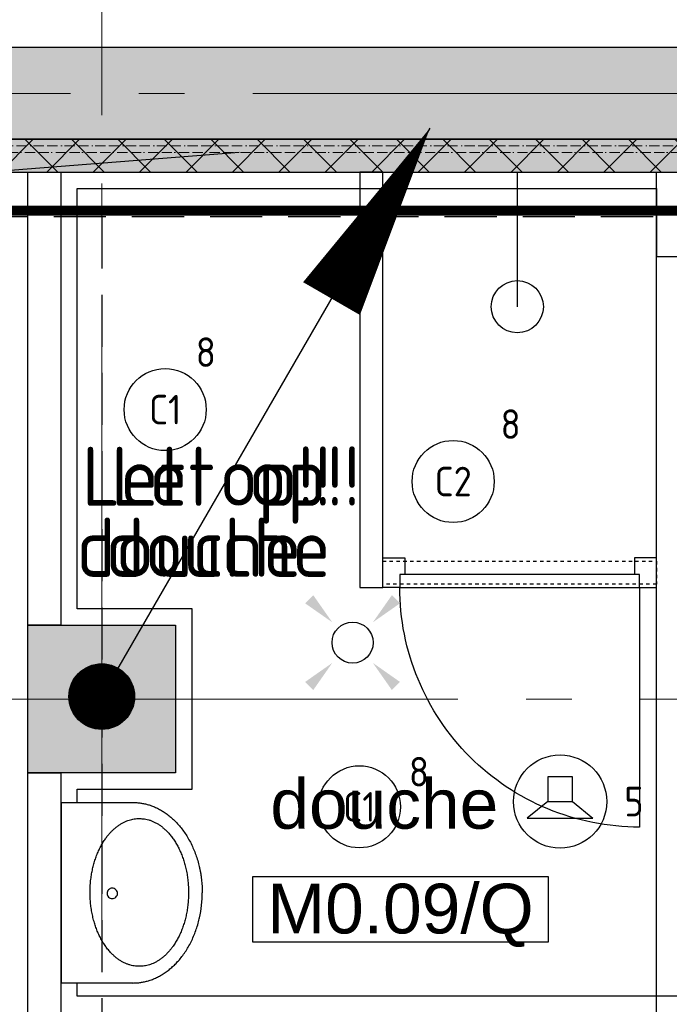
# Model space of a CAD drawing. Header units: millimetres. Extents: x -38031 to 123247, y -16330 to 129979.
# Tile 212 of 235: x 61610 to 63589, y 56265 to 59264. Entities that reach past the tile are written whole.
import ezdxf
from ezdxf.enums import TextEntityAlignment as Align

# ---------------------------------------------------------------- set-up
doc = ezdxf.new("R2010")
doc.units = ezdxf.units.MM
doc.header["$LTSCALE"] = 50
for name, pattern in [('HIDDEN', [9.525, 6.35, -3.175]), ('HIDDEN2', [4.7625, 3.175, -1.5875]), ('STYLE_01', [0.41664, 0.20828, -0.20836]), ('STYLE_07', [1.875, 0.625, -0.20828, 0.625, -0.20836, 0.06943, -0.13893]), ('STYLE_11', [5, 3.888855, -0.416718, 0.277786, -0.416641])]:
    doc.linetypes.add(name, pattern=pattern)
for name, color, linetype in [('AB$1A---_ATTRIB035', 8, 'Continuous'), ('AL$1A---_ALGEMEEN', 8, 'Continuous'), ('AM$1A---_ARCERING', 8, 'Continuous'), ('BOUWKUNDIG', 8, 'Continuous'), ('brandscheiding', 5, 'HIDDEN'), ('EL6121--', 3, 'Continuous'), ('EL6311--', 3, 'Continuous'), ('EL6421--', 3, 'Continuous'), ('EL6511--', 3, 'Continuous')]:
    doc.layers.add(name, color=color, linetype=linetype)
doc.layers.add('stramien', color=1, linetype='STYLE_11', lineweight=15)
doc.styles.add('Arial', font='ARIAL.TTF')
doc.styles.add('BURO-018', font='iso.shx', dxfattribs={"height": 90})
doc.styles.get("Standard").update_dxf_attribs({"font": 'iso.shx'})

# ---------------------------------------------------------------- blocks, each defined once
blk = doc.blocks.new('E00411')
at = {"color": 0, "linetype": 'Continuous'}
blk.add_circle((0, 0), 1.25, dxfattribs=at)
for points in [[(-2.892, 2.396), (-2.396, 2.892), (-1.237, 1.237)], [(2.396, 2.892), (2.892, 2.396), (1.237, 1.237)], [(-2.396, -2.892), (-2.892, -2.396), (-1.237, -1.237)], [(2.892, -2.396), (2.396, -2.892), (1.237, -1.237)]]:
    blk.add_solid(points, dxfattribs=at)
at = {"color": 0, "linetype": 'Continuous', "style": 'BURO-018'}
for tag, p in [('E_GKAST', (0, 8)), ('E_GROEP', (0, 5)), ('E_SLET1', (4.5, 2)), ('E_GROEP', (0, 0)), ('E_GKAST', (0, 0))]:
    blk.add_attdef(tag, text='', height=1.8, dxfattribs=at).set_placement(p, align=Align.MIDDLE)
at = {"color": 0, "linetype": 'Continuous', "style": 'BURO-018', "flags": 1}
for tag, p in [('E_SGROEP', (4.5, 5)), ('E_MATCODE', (0, 0)), ('E_SGROEP', (0, 0))]:
    blk.add_attdef(tag, text='', height=1.8, dxfattribs=at).set_placement(p, align=Align.MIDDLE)
blk = doc.blocks.new('1115B3A')
at = {"color": 0, "linetype": 'Continuous'}
blk.add_circle((0, 0), 2.5, dxfattribs=at)
at = {"color": 0, "linetype": 'Continuous', "style": 'BURO-018'}
for tag, p in [('E_GKAST', (0, 8)), ('E_GROEP', (0, 5)), ('E_SGROEP', (4.5, 5)), ('E_ARMCODE', (0, 0)), ('E_SLET', (4.5, -1))]:
    blk.add_attdef(tag, text='', height=1.8, dxfattribs=at).set_placement(p, align=Align.MIDDLE)
blk = doc.blocks.new('E00168')
at = {"color": 0, "linetype": 'Continuous'}
blk.add_line((0, 0), (5, 8.66), dxfattribs=at)
blk.add_lwpolyline([(5, 8.66, 0, 1, 0), (3.5, 6.062, 1, 1, 0)], format="xyseb", dxfattribs=at)
at = {"color": 0, "const_width": 0.5}
blk.add_lwpolyline([(-0.25, 0, 1), (0.25, 0, 1)], format="xyb", close=True, dxfattribs=at)
at = {"color": 0, "linetype": 'Continuous'}
blk.add_circle((0, 0), 0.5, dxfattribs=at)
blk = doc.blocks.new('E00497')
at = {"color": 0}
for p, q in [((0, 0.75), (1, 2)), ((1, -2), (1, 2)), ((0, 0.75), (-1.5, 0.75)), ((0, -0.75), (0, 0.75)), ((-1.5, -0.75), (0, -0.75)), ((0, -0.75), (1, -2))]:
    blk.add_line(p, q, dxfattribs=at)
blk.add_line((-1.5, 0.75), (-1.5, -0.75))
blk.add_circle((0, 0), 2.841, dxfattribs=at)
at = {"color": 0, "linetype": 'Continuous', "style": 'BURO-018'}
blk.add_attdef('E_TEXT1', text='', height=1.8, dxfattribs=at).set_placement((0, 4.5), align=Align.MIDDLE)
at = {"color": 0, "linetype": 'Continuous', "style": 'BURO-018', "flags": 1}
blk.add_attdef('E_MATCODE', text='', height=1.8, dxfattribs=at).set_placement((0, 0), align=Align.MIDDLE)
blk = doc.blocks.new('Group-18')
at = {"layer": 'AL$1A---_ALGEMEEN', "color": 0}
blk.add_lwpolyline([(5774, 28345), (5774, 28895), (5424, 28895), (5424, 30175), (7189, 30175), (7189, 29967.6), (9049, 29967.6), (9049, 27715), (5424, 27715), (5424, 28345)], close=True, dxfattribs=at)
blk = doc.blocks.new('wastafel  430 x 550')
at = {"color": 0}
blk.add_wipeout([(0, -218.4), (275, -218.4), (275, -220.2), (275, -222), (274.9, -223.7), (274.9, -225.5), (274.8, -227.2), (274.7, -229), (274.6, -230.7), (274.4, -232.5), (274.3, -234.2), (274.1, -236), (273.9, -237.7), (273.7, -239.4), (273.5, -241.1), (273.2, -242.9), (273, -244.6), (272.7, -246.3), (272.4, -248), (272.1, -249.7), (271.8, -251.4), (271.4, -253.1), (271, -254.8), (270.6, -256.5), (270.2, -258.2), (269.8, -259.9), (269.4, -261.6), (268.9, -263.2), (268.4, -264.9), (267.9, -266.6), (267.4, -268.2), (266.9, -269.9), (266.4, -271.6), (265.8, -273.2), (265.2, -274.9), (264.6, -276.5), (264, -278.2), (263.3, -279.8), (262.7, -281.4), (262, -283.1), (261.3, -284.7), (260.6, -286.3), (259.9, -287.9), (259.1, -289.6), (258.4, -291.2), (257.6, -292.8), (256.8, -294.4), (256, -296), (255.1, -297.6), (254.3, -299.2), (253.4, -300.8), (252.5, -302.4), (251.6, -303.9), (250.7, -305.5), (249.7, -307.1), (248.8, -308.7), (247.8, -310.3), (246.8, -311.8), (245.8, -313.4), (244.7, -314.9), (243.7, -316.5), (242.6, -318), (241.5, -319.6), (240.4, -321.1), (239.3, -322.7), (238.2, -324.2), (237, -325.7), (235.8, -327.3), (234.6, -328.8), (233.4, -330.3), (232.2, -331.8), (231, -333.2), (229.8, -334.7), (228.5, -336.2), (227.3, -337.6), (226, -339), (224.7, -340.5), (223.4, -341.9), (222.1, -343.3), (220.7, -344.7), (219.4, -346.1), (218, -347.5), (216.7, -348.8), (215.3, -350.2), (213.9, -351.5), (212.5, -352.9), (211.1, -354.2), (209.6, -355.5), (208.2, -356.8), (206.7, -358.1), (205.3, -359.4), (203.8, -360.7), (202.3, -361.9), (200.8, -363.2), (199.2, -364.4), (197.7, -365.7), (196.1, -366.9), (194.6, -368.1), (193, -369.3), (191.4, -370.5), (189.8, -371.7), (188.2, -372.9), (186.5, -374), (184.9, -375.2), (183.2, -376.3), (181.6, -377.5), (179.9, -378.6), (178.2, -379.7), (176.5, -380.8), (174.7, -381.9), (173, -383), (171.3, -384.1), (169.5, -385.1), (167.7, -386.2), (165.9, -387.2), (164.1, -388.3), (162.3, -389.3), (160.5, -390.3), (158.6, -391.3), (156.8, -392.3), (154.9, -393.3), (153, -394.2), (151.1, -395.2), (149.2, -396.2), (147.3, -397.1), (145.4, -398), (143.4, -399), (141.5, -399.9), (139.5, -400.8), (137.5, -401.7), (135.5, -402.5), (133.5, -403.4), (131.5, -404.3), (129.5, -405.1), (127.5, -405.9), (125.4, -406.7), (123.4, -407.5), (121.4, -408.3), (119.4, -409.1), (117.3, -409.8), (115.3, -410.6), (113.2, -411.3), (111.2, -412), (109.1, -412.7), (107, -413.4), (105, -414.1), (102.9, -414.7), (100.8, -415.4), (98.7, -416), (96.7, -416.6), (94.6, -417.2), (92.5, -417.8), (90.4, -418.4), (88.3, -418.9), (86.1, -419.5), (84, -420), (81.9, -420.5), (79.8, -421), (77.6, -421.5), (75.5, -422), (73.4, -422.5), (71.2, -422.9), (69.1, -423.3), (66.9, -423.8), (64.8, -424.2), (62.6, -424.6), (60.4, -425), (58.2, -425.3), (56.1, -425.7), (53.9, -426), (51.7, -426.3), (49.5, -426.7), (47.3, -426.9), (45.1, -427.2), (42.9, -427.5), (40.7, -427.8), (38.5, -428), (36.2, -428.2), (34, -428.4), (31.8, -428.6), (29.5, -428.8), (27.3, -429), (25, -429.2), (22.8, -429.3), (20.5, -429.4), (18.3, -429.6), (16, -429.7), (13.7, -429.8), (11.5, -429.8), (9.2, -429.9), (6.9, -429.9), (4.6, -430), (2.3, -430), (0, -430)], dxfattribs=at).dxf.layer = 'AL$1A---_ALGEMEEN'
at = {"layer": 'AL$1A---_ALGEMEEN', "color": 0}
blk.add_open_spline([(275, -218.4), (275, -275.1), (201.3, -373.3), (73.7, -430), (0, -430)], degree=2, dxfattribs=at)
at = {"color": 0}
blk.add_wipeout([(275, -218.4), (275, 0), (-275, 0), (-275, -218.4)], dxfattribs=at).dxf.layer = 'AL$1A---_ALGEMEEN'
at = {"layer": 'AL$1A---_ALGEMEEN', "color": 0}
blk.add_lwpolyline([(275, -218.4), (275, 0), (-275, 0), (-275, -218.4)], dxfattribs=at)
at = {"color": 0}
blk.add_wipeout([(0, -218.4), (-275, -218.4), (-275, -220.2), (-275, -222), (-274.9, -223.7), (-274.9, -225.5), (-274.8, -227.2), (-274.7, -229), (-274.6, -230.7), (-274.4, -232.5), (-274.3, -234.2), (-274.1, -236), (-273.9, -237.7), (-273.7, -239.4), (-273.5, -241.1), (-273.2, -242.9), (-273, -244.6), (-272.7, -246.3), (-272.4, -248), (-272.1, -249.7), (-271.8, -251.4), (-271.4, -253.1), (-271, -254.8), (-270.6, -256.5), (-270.2, -258.2), (-269.8, -259.9), (-269.4, -261.6), (-268.9, -263.2), (-268.4, -264.9), (-267.9, -266.6), (-267.4, -268.2), (-266.9, -269.9), (-266.4, -271.6), (-265.8, -273.2), (-265.2, -274.9), (-264.6, -276.5), (-264, -278.2), (-263.3, -279.8), (-262.7, -281.4), (-262, -283.1), (-261.3, -284.7), (-260.6, -286.3), (-259.9, -287.9), (-259.1, -289.6), (-258.4, -291.2), (-257.6, -292.8), (-256.8, -294.4), (-256, -296), (-255.1, -297.6), (-254.3, -299.2), (-253.4, -300.8), (-252.5, -302.4), (-251.6, -303.9), (-250.7, -305.5), (-249.7, -307.1), (-248.8, -308.7), (-247.8, -310.3), (-246.8, -311.8), (-245.8, -313.4), (-244.7, -314.9), (-243.7, -316.5), (-242.6, -318), (-241.5, -319.6), (-240.4, -321.1), (-239.3, -322.7), (-238.2, -324.2), (-237, -325.7), (-235.8, -327.3), (-234.6, -328.8), (-233.4, -330.3), (-232.2, -331.8), (-231, -333.2), (-229.8, -334.7), (-228.5, -336.2), (-227.3, -337.6), (-226, -339), (-224.7, -340.5), (-223.4, -341.9), (-222.1, -343.3), (-220.7, -344.7), (-219.4, -346.1), (-218, -347.5), (-216.7, -348.8), (-215.3, -350.2), (-213.9, -351.5), (-212.5, -352.9), (-211.1, -354.2), (-209.6, -355.5), (-208.2, -356.8), (-206.7, -358.1), (-205.3, -359.4), (-203.8, -360.7), (-202.3, -361.9), (-200.8, -363.2), (-199.2, -364.4), (-197.7, -365.7), (-196.1, -366.9), (-194.6, -368.1), (-193, -369.3), (-191.4, -370.5), (-189.8, -371.7), (-188.2, -372.9), (-186.5, -374), (-184.9, -375.2), (-183.2, -376.3), (-181.6, -377.5), (-179.9, -378.6), (-178.2, -379.7), (-176.5, -380.8), (-174.7, -381.9), (-173, -383), (-171.3, -384.1), (-169.5, -385.1), (-167.7, -386.2), (-165.9, -387.2), (-164.1, -388.3), (-162.3, -389.3), (-160.5, -390.3), (-158.6, -391.3), (-156.8, -392.3), (-154.9, -393.3), (-153, -394.2), (-151.1, -395.2), (-149.2, -396.2), (-147.3, -397.1), (-145.4, -398), (-143.4, -399), (-141.5, -399.9), (-139.5, -400.8), (-137.5, -401.7), (-135.5, -402.5), (-133.5, -403.4), (-131.5, -404.3), (-129.5, -405.1), (-127.5, -405.9), (-125.4, -406.7), (-123.4, -407.5), (-121.4, -408.3), (-119.4, -409.1), (-117.3, -409.8), (-115.3, -410.6), (-113.2, -411.3), (-111.2, -412), (-109.1, -412.7), (-107, -413.4), (-105, -414.1), (-102.9, -414.7), (-100.8, -415.4), (-98.7, -416), (-96.7, -416.6), (-94.6, -417.2), (-92.5, -417.8), (-90.4, -418.4), (-88.3, -418.9), (-86.1, -419.5), (-84, -420), (-81.9, -420.5), (-79.8, -421), (-77.6, -421.5), (-75.5, -422), (-73.4, -422.5), (-71.2, -422.9), (-69.1, -423.3), (-66.9, -423.8), (-64.8, -424.2), (-62.6, -424.6), (-60.4, -425), (-58.2, -425.3), (-56.1, -425.7), (-53.9, -426), (-51.7, -426.3), (-49.5, -426.7), (-47.3, -426.9), (-45.1, -427.2), (-42.9, -427.5), (-40.7, -427.8), (-38.5, -428), (-36.2, -428.2), (-34, -428.4), (-31.8, -428.6), (-29.5, -428.8), (-27.3, -429), (-25, -429.2), (-22.8, -429.3), (-20.5, -429.4), (-18.3, -429.6), (-16, -429.7), (-13.7, -429.8), (-11.5, -429.8), (-9.2, -429.9), (-6.9, -429.9), (-4.6, -430), (-2.3, -430), (0, -430)], dxfattribs=at).dxf.layer = 'AL$1A---_ALGEMEEN'
at = {"layer": 'AL$1A---_ALGEMEEN', "color": 0}
blk.add_open_spline([(-275, -218.4), (-275, -275.1), (-201.3, -373.3), (-73.7, -430), (0, -430)], degree=2, dxfattribs=at)
at = {"color": 0}
blk.add_wipeout([(-0.9, -388.4), (-23, -387.7), (-44.8, -385.5), (-66.3, -382), (-87, -377), (-107, -370.7), (-125.9, -363.1), (-143.7, -354.4), (-160, -344.5), (-174.9, -333.6), (-188, -321.8), (-199.4, -309.1), (-208.8, -295.8), (-216.3, -282), (-221.6, -267.7), (-224.9, -253.1), (-225.9, -238.4), (-224.9, -223.7), (-221.6, -209.2), (-216.3, -194.9), (-208.8, -181), (-199.4, -167.7), (-188, -155.1), (-174.9, -143.3), (-160, -132.4), (-143.7, -122.5), (-125.9, -113.7), (-107, -106.1), (-87, -99.8), (-66.3, -94.9), (-44.8, -91.3), (-23, -89.1), (-0.9, -88.4), (21.1, -89.1), (43, -91.3), (64.4, -94.9), (85.2, -99.8), (105.1, -106.1), (124.1, -113.7), (141.8, -122.5), (158.2, -132.4), (173, -143.3), (186.1, -155.1), (197.5, -167.7), (206.9, -181), (214.4, -194.9), (219.7, -209.2), (223, -223.7), (224.1, -238.4), (223, -253.1), (219.7, -267.7), (214.4, -282), (206.9, -295.8), (197.5, -309.1), (186.1, -321.8), (173, -333.6), (158.2, -344.5), (141.8, -354.4), (124.1, -363.1), (105.1, -370.7), (85.2, -377), (64.4, -382), (43, -385.5), (21.1, -387.7)], dxfattribs=at).dxf.layer = 'AL$1A---_ALGEMEEN'
at = {"layer": 'AL$1A---_ALGEMEEN', "color": 0}
blk.add_open_spline([(-113.4, -108.5), (-61.2, -88.4), (59.3, -88.4), (163.8, -128.6), (224.1, -198.2), (224.1, -278.6), (163.8, -348.2), (59.3, -388.4), (-61.2, -388.4), (-165.7, -348.2), (-225.9, -278.6), (-225.9, -198.2), (-165.7, -128.6), (-113.4, -108.5)], degree=2, dxfattribs=at)
at = {"color": 0}
blk.add_wipeout([(2, -172), (0.4, -171.9), (-1.1, -171.7), (-2.6, -171.3), (-4.1, -170.8), (-5.5, -170.1), (-6.9, -169.3), (-8.2, -168.4), (-9.3, -167.3), (-10.4, -166.2), (-11.3, -164.9), (-12.1, -163.5), (-12.8, -162.1), (-13.3, -160.6), (-13.7, -159.1), (-13.9, -157.6), (-14, -156), (-13.9, -154.4), (-13.7, -152.9), (-13.3, -151.4), (-12.8, -149.9), (-12.1, -148.5), (-11.3, -147.1), (-10.4, -145.8), (-9.3, -144.7), (-8.2, -143.6), (-6.9, -142.7), (-5.5, -141.9), (-4.1, -141.2), (-2.6, -140.7), (-1.1, -140.3), (0.4, -140.1), (2, -140), (3.6, -140.1), (5.1, -140.3), (6.6, -140.7), (8.1, -141.2), (9.5, -141.9), (10.9, -142.7), (12.2, -143.6), (13.3, -144.7), (14.4, -145.8), (15.3, -147.1), (16.1, -148.5), (16.8, -149.9), (17.3, -151.4), (17.7, -152.9), (17.9, -154.4), (18, -156), (17.9, -157.6), (17.7, -159.1), (17.3, -160.6), (16.8, -162.1), (16.1, -163.5), (15.3, -164.9), (14.4, -166.2), (13.3, -167.3), (12.2, -168.4), (10.9, -169.3), (9.5, -170.1), (8.1, -170.8), (6.6, -171.3), (5.1, -171.7), (3.6, -171.9)], dxfattribs=at).dxf.layer = 'AL$1A---_ALGEMEEN'
at = {"layer": 'AL$1A---_ALGEMEEN', "color": 0, "flags": 128}
blk.add_lwpolyline([(-14, -156, -0.414214), (2, -140, -0.414214), (18, -156, -0.414214), (2, -172, -0.414214)], format="xyb", close=True, dxfattribs=at)
blk = doc.blocks.new('32x_hout-mk 809s-p')
at = {"color": 0}
for points in [[(-20.7, -167), (-20.7, -100), (-110.7, -100), (-110.7, -167)], [(-110.7, -867), (-20.7, -867), (-20.7, -934), (-110.7, -934)]]:
    blk.add_wipeout(points, dxfattribs=at).dxf.layer = 'AL$1A---_ALGEMEEN'
at = {"layer": 'AL$1A---_ALGEMEEN', "color": 0}
for points in [[(-20.7, -167), (-20.7, -100), (-110.7, -100), (-110.7, -167)], [(709.1, -864.1), (708.4, -846.2), (707.3, -828.3), (705.8, -810.4), (703.8, -792.6), (701.4, -774.9), (698.5, -757.2), (695.3, -739.6), (691.6, -722.1), (687.4, -704.6), (682.8, -687.3), (677.9, -670.1), (672.4, -653), (666.6, -636.1), (660.4, -619.3), (653.7, -602.6), (646.7, -586.2), (639.2, -569.9), (631.3, -553.8), (623.1, -537.9), (614.5, -522.2), (605.4, -506.7), (596, -491.5), (586.3, -476.4), (576.1, -461.7), (565.6, -447.1), (554.8, -432.9), (543.6, -418.9), (532.1, -405.2), (520.2, -391.8), (508, -378.6), (495.5, -365.8), (482.7, -353.3), (469.5, -341.1), (456.1, -329.2), (442.4, -317.7), (428.4, -306.5), (414.2, -295.7), (399.6, -285.2), (384.9, -275), (369.8, -265.3), (354.6, -255.9), (339.1, -246.8), (323.4, -238.2), (307.5, -229.9), (291.4, -222.1), (275.1, -214.6), (258.7, -207.6), (242, -200.9), (225.2, -194.7), (208.3, -188.8), (191.2, -183.4), (174, -178.4), (156.7, -173.9), (139.2, -169.7), (121.7, -166), (104.1, -162.7), (86.4, -159.9), (68.7, -157.5), (50.8, -155.5), (33, -154), (15.1, -152.9), (-2.8, -152.2), (-20.7, -152), (-20.7, -882), (709.3, -882)], [(-110.7, -867), (-20.7, -867), (-20.7, -934), (-110.7, -934)]]:
    blk.add_lwpolyline(points, close=True, dxfattribs=at)
at = {"color": 0}
blk.add_wipeout([(-60.7, -152), (-20.7, -152), (-20.7, -882), (-60.7, -882)], dxfattribs=at).dxf.layer = 'AL$1A---_ALGEMEEN'
at = {"layer": 'AL$1A---_ALGEMEEN', "color": 0}
blk.add_lwpolyline([(-60.7, -152), (-20.7, -152), (-20.7, -882), (-60.7, -882)], close=True, dxfattribs=at)
blk = doc.blocks.new('ruimtenummer')
at = {"layer": 'AL$1A---_ALGEMEEN', "color": 0, "flags": 1}
for tag, p in [('peil', (-450, -397.1)), ('onderdeel', (-450, -669.8))]:
    blk.add_attdef(tag, p, '', height=151.5, dxfattribs=at)
at = {"color": 0}
blk.add_wipeout([(-450, 100), (450, 100), (450, -100), (-450, -100)], dxfattribs=at).dxf.layer = 'AL$1A---_ALGEMEEN'
at = {"layer": 'AL$1A---_ALGEMEEN', "color": 0}
blk.add_lwpolyline([(-450, 100), (450, 100), (450, -100), (-450, -100)], close=True, dxfattribs=at)
at = {"layer": 'AL$1A---_ALGEMEEN', "color": 0, "style": 'Arial'}
blk.add_attdef('ruimtenummer', text='', height=151.5, dxfattribs=at).set_placement((0, 78), align=Align.TOP_CENTER)
blk = doc.blocks.new('tekst 12 pts')
at = {"layer": 'AL$1A---_ALGEMEEN', "color": 0, "style": 'Arial'}
blk.add_attdef('naam_ruimte', text='', height=151.5, dxfattribs=at).set_placement((0, -41.1), align=Align.TOP_CENTER)
at = {"layer": 'AL$1A---_ALGEMEEN', "color": 0, "flags": 1}
for tag, p in [('oppervlakte', (-264.6, -1003)), ('stramiennummer', (-264.6, -1275.7))]:
    blk.add_attdef(tag, p, '', height=151.5, dxfattribs=at)
blk = doc.blocks.new('200254 W 210 11-06-2007')
at = {"layer": 'AM$1A---_ARCERING', "linetype": 'Continuous', "lineweight": 0}
for points in [[(33301, 34192.4), (22906, 34192.4), (22906, 33912.4), (33301, 33912.4)], [(29261, 33912.4), (22896, 33912.4), (22896, 33812.4), (29261, 33812.4)], [(25436, 32432.4), (25886, 32432.4), (25886, 31982.4), (25436, 31982.4)]]:
    blk.add_hatch(color=256, dxfattribs=at).paths.add_polyline_path(points)
at = {"layer": 'AM$1A---_ARCERING', "linetype": 'Continuous', "lineweight": 5}
h = blk.add_hatch(dxfattribs=at)
h.set_pattern_fill('ISOLATIE', color=256, scale=50, style=0, pattern_type=2)
h.set_pattern_definition([(135, (-987936.49, -175784.82), (70.710678, 70.710678), []), (45, (-987637.15, -176084.16), (70.710678, -70.710678), [])])
h.paths.add_polyline_path([(29261, 33912.4), (22896, 33912.4), (22896, 33812.4), (29261, 33812.4)])
at = {"layer": 'AL$1A---_ALGEMEEN'}
for p, q in [((26080, 33872.5), (24010, 33710)), ((26927, 33812.4), (26927, 33402.4))]:
    blk.add_line(p, q, dxfattribs=at)
for points in [[(14296, 34492.4), (36316, 34492.4), (36316, 34192.4), (14296, 34192.4)], [(29261, 33912.4), (22896, 33912.4), (22896, 33812.4), (29261, 33812.4)], [(25436, 33812.4), (25536, 33812.4), (25536, 32432.4), (25436, 32432.4)], [(25436, 32432.4), (25886, 32432.4), (25886, 31982.4), (25436, 31982.4)]]:
    blk.add_lwpolyline(points, close=True, dxfattribs=at)
at = {"layer": 'AL$1A---_ALGEMEEN', "linetype": 'Continuous'}
blk.add_lwpolyline([(33301, 34192.4), (22906, 34192.4), (22906, 33912.4), (33301, 33912.4)], close=True, dxfattribs=at)
at = {"layer": 'AL$1A---_ALGEMEEN', "linetype": 'STYLE_07', "lineweight": 15}
blk.add_lwpolyline([(14016, 33892.5), (63375, 33892.5), (63375, 33872.5), (14016, 33872.5)], close=True, dxfattribs=at)
at = {"layer": 'AL$1A---_ALGEMEEN'}
blk.add_circle((26927, 33402.4), 79.4, dxfattribs=at)
at = {"layer": 'stramien', "ltscale": 10}
blk.add_line((13621, 34052.4), (65524.3, 34052.4), dxfattribs=at)
at = {"layer": 'AL$1A---_ALGEMEEN'}
blk.add_blockref('Group-18', (20162, 3587.4), dxfattribs=at)
at = {"layer": 'AL$1A---_ALGEMEEN', "xscale": -1, "rotation": 90}
for name, p in [('32x_hout-mk 809s-p', (26417, 32526.5)), ('wastafel  430 x 550', (25537, 31617.3))]:
    blk.add_blockref(name, p, dxfattribs=at)
at = {"layer": 'AL$1A---_ALGEMEEN'}
ref = blk.add_blockref('ruimtenummer', (26571, 31566.8), dxfattribs=at)
ref.add_attrib('ruimtenummer', 'M0.09/Q', dxfattribs={"layer": 'AB$1A---_ATTRIB035', "height": 151.52, "style": 'Arial'}).set_placement((26571, 31644.8), align=Align.TOP_CENTER)
for points in [[(26447, 33812.4), (26447, 32547.3), (26517, 32547.3), (26517, 33812.4)], [(27351, 33812.4), (27451, 33812.4), (27451, 31152.4), (27351, 31152.4)], [(25436, 31982.4), (25536, 31982.4), (25536, 30524.3), (25436, 30524.3)]]:
    blk.add_lwpolyline(points, close=True, dxfattribs=at)
at = {"layer": 'AL$1A---_ALGEMEEN', "linetype": 'STYLE_01'}
blk.add_lwpolyline([(26517, 32557.4), (26517, 32627.4), (27286.1, 32627.4), (27351, 32627.4), (27351, 32557.4)], close=True, dxfattribs=at)
at = {"layer": 'stramien', "ltscale": 10}
for p, q in [((25661, -41013.6), (25661, 36216.4)), ((-37699, 32207.4), (65520.6, 32207.4))]:
    blk.add_line(p, q, dxfattribs=at)
at = {"layer": 'AL$1A---_ALGEMEEN'}
ref = blk.add_blockref('tekst 12 pts', (26521.9, 32004.9), dxfattribs=at)
ref.add_attrib('naam_ruimte', 'douche', dxfattribs={"layer": 'AB$1A---_ATTRIB035', "height": 151.52, "style": 'Arial'}).set_placement((26521.9, 31963.8), align=Align.TOP_CENTER)

msp = doc.modelspace()

# ---------------------------------------------------------------- block references
at = {"layer": 'BOUWKUNDIG'}
msp.add_blockref('200254 W 210 11-06-2007', (36199, 24987.6), dxfattribs=at)

# ---------------------------------------------------------------- next in the draw order: linework, layer by layer
at = {"layer": 'brandscheiding', "const_width": 30}
msp.add_lwpolyline([(10177.2, 29399.4), (10177.2, 58682.4), (65540.9, 58682.4), (65540.9, 46231.3)], dxfattribs=at)
at = {"layer": 'EL6121--', "color": 5, "linetype": 'HIDDEN2'}
for p, q in [((-2580, 58664.8), (99081, 58664.8)), ((61860, 58664.8), (61860, 42288.4))]:
    msp.add_line(p, q, dxfattribs=at)

# ---------------------------------------------------------------- next in the draw order: block references
at = {"layer": 'EL6121--', "linetype": 'HIDDEN2', "xscale": 200, "yscale": 200, "zscale": 200}
msp.add_blockref('E00168', (61860, 57202.4), dxfattribs=at)
at = {"layer": 'EL6311--'}
ref = msp.add_blockref('1115B3A', (62053.2, 58076.8), dxfattribs=dict(at, xscale=50, yscale=50, zscale=50))
ref.add_attrib('E_ARMCODE', 'C1', dxfattribs={"layer": '0', "color": 1, "linetype": 'Continuous', "height": 90, "style": 'BURO-018'}).set_placement((62053.2, 58076.8), align=Align.MIDDLE)
ref.add_attrib('E_GROEP', '8', dxfattribs={"layer": '0', "color": 1, "linetype": 'Continuous', "height": 90, "style": 'BURO-018'}).set_placement((62177.1, 58251.8), align=Align.MIDDLE)
ref = msp.add_blockref('1115B3A', (62930.6, 57857.6), dxfattribs=dict(at, xscale=50, yscale=50, zscale=50))
ref.add_attrib('E_ARMCODE', 'C2', dxfattribs={"layer": '0', "color": 1, "linetype": 'Continuous', "height": 90, "style": 'BURO-018'}).set_placement((62930.6, 57857.6), align=Align.MIDDLE)
ref.add_attrib('E_GROEP', '8', dxfattribs={"layer": '0', "color": 1, "linetype": 'Continuous', "height": 90, "style": 'BURO-018'}).set_placement((63105.6, 58032.6), align=Align.MIDDLE)
at = {"layer": 'EL6311--', "xscale": 50, "yscale": 50, "zscale": 50}
msp.add_blockref('E00411', (62624.1, 57366.8), dxfattribs=at)
at = {"layer": 'EL6311--'}
ref = msp.add_blockref('1115B3A', (62644.9, 56866.6), dxfattribs=dict(at, xscale=50, yscale=50, zscale=50))
ref.add_attrib('E_ARMCODE', 'C1', dxfattribs={"layer": '0', "color": 1, "linetype": 'Continuous', "height": 90, "style": 'BURO-018'}).set_placement((62644.9, 56866.6), align=Align.MIDDLE)
ref.add_attrib('E_GROEP', '8', dxfattribs={"layer": '0', "color": 1, "linetype": 'Continuous', "height": 90, "style": 'BURO-018'}).set_placement((62826.3, 56973.6), align=Align.MIDDLE)
at = {"layer": 'EL6421--'}
ref = msp.add_blockref('E00497', (63256.3, 56882.5), dxfattribs=dict(at, xscale=50, yscale=50, zscale=50, rotation=270))
ref.add_attrib('E_TEXT1', '5', dxfattribs={"layer": '0', "color": 1, "linetype": 'Continuous', "height": 90, "style": 'BURO-018'}).set_placement((63481.3, 56882.5), align=Align.MIDDLE)

# ---------------------------------------------------------------- next in the draw order: texts
at = {"layer": 'EL6311--', "style": 'BURO-018'}
for s, p in [('Let op!!', (61799.8, 57783.5)), ('douche', (61783.4, 57567))]:
    msp.add_text(s, height=180, dxfattribs=at).set_placement(p)
at = {"layer": 'EL6511--', "style": 'BURO-018'}
for s, p in [('Let op!!', (61888.5, 57783.5)), ('douche', (61872.2, 57567))]:
    msp.add_text(s, height=180, dxfattribs=at).set_placement(p)

doc.saveas('drawing.dxf')
